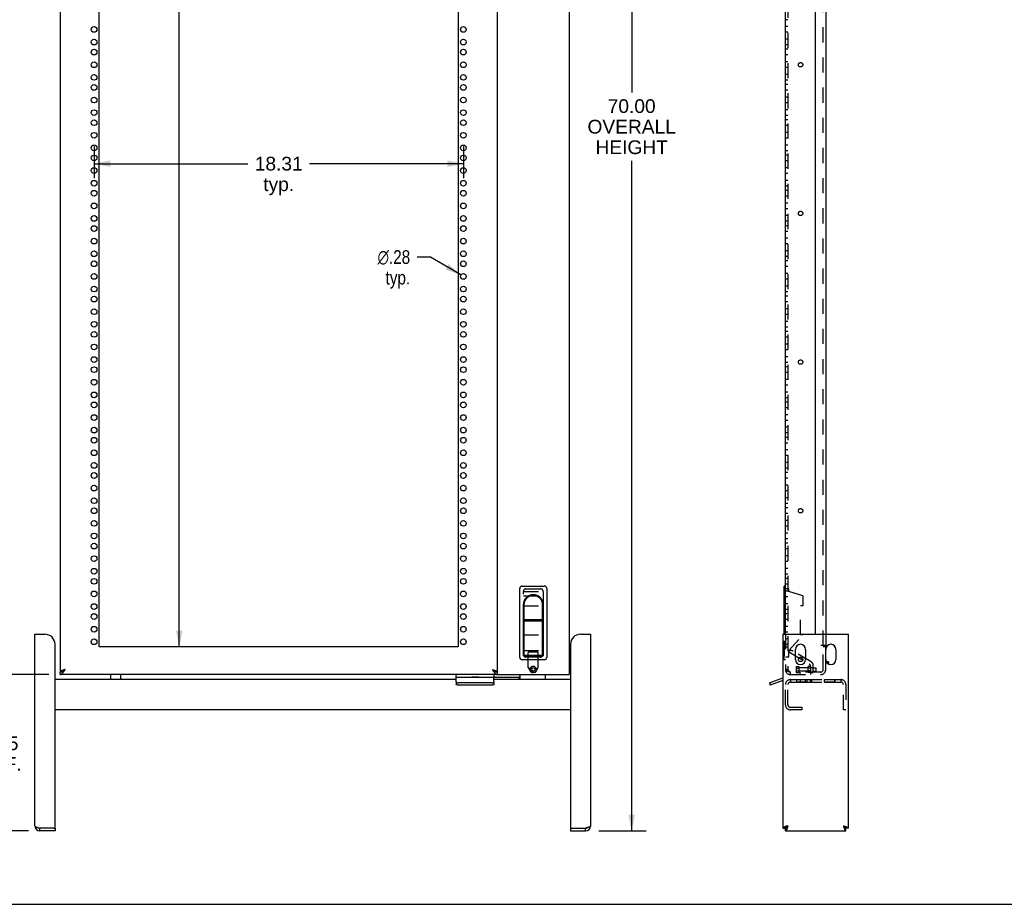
# Model space of a CAD drawing. Header units: inches. Extents: x 0 to 136, y 0 to 88.
# Tile 2 of 30: x 26 to 75, y 0 to 44. Entities that reach past the tile are written whole.
import ezdxf

# ---------------------------------------------------------------- set-up
doc = ezdxf.new("R2010")
doc.units = ezdxf.units.IN
doc.header["$LTSCALE"] = 7.48
doc.header["$MEASUREMENT"] = 0
doc.linetypes.add('HIDDEN', pattern=[0.2, 0.1, -0.1])
doc.layers.get('0').update_dxf_attribs({"linetype": 'CONTINUOUS'})
doc.layers.add('DEFAULT_2', color=8, linetype='HIDDEN')
doc.layers.add('DIMENSIONS', color=7, linetype='CONTINUOUS')
doc.styles.get("Standard").update_dxf_attribs({"font": 'arial.ttf'})
doc.styles.add('TEXTSTYLE_1', font='gdt', dxfattribs={"width": 0.8})
doc.dimstyles.new('DIMSTYLE_1', dxfattribs={"dimtxt": 0.68, "dimasz": 0.8, "dimexe": 0.09, "dimexo": 0.07, "dimgap": 0.0425, "dimtad": 0, "dimtih": 1, "dimtoh": 1, "dimzin": 4, "dimdsep": 46, "dimtxsty": 'Standard', "dimblk": '_FILLED', "dimblk1": '_FILLED', "dimblk2": '_FILLED', "dimcen": 0.09, "dimazin": 1, "dimtfac": 1, "dimtdec": 3, "dimtofl": 0, "dimtmove": 0, "dimatfit": 3, "dimldrblk": '_FILLED', "dimfxl": 0, "dimtolj": 1, "dimtzin": 4, "dimarcsym": 0})
doc.dimstyles.new('DIMSTYLE_2', dxfattribs={"dimtxt": 0.68, "dimasz": 0.8, "dimexe": 0.09, "dimexo": 0.07, "dimgap": 0.09, "dimtad": 0, "dimtih": 1, "dimtoh": 1, "dimzin": 4, "dimdsep": 46, "dimtxsty": 'Standard', "dimblk": '_FILLED', "dimblk1": '_FILLED', "dimblk2": '_FILLED', "dimcen": 0.09, "dimazin": 1, "dimtfac": 1, "dimtdec": 3, "dimtofl": 0, "dimtmove": 0, "dimatfit": 1, "dimldrblk": '_FILLED', "dimfxl": 0, "dimtolj": 1, "dimtzin": 4, "dimarcsym": 0})

# ---------------------------------------------------------------- blocks, each defined once
blk = doc.blocks.new('_FILLED')
at = {"color": 0, "linetype": 'ByBlock'}
blk.add_solid([(0, 0), (-1, 0.2), (-1, -0.2)], dxfattribs=at)
blk = doc.blocks.new('*D1')
at = {"layer": 'DIMENSIONS', "color": 2, "linetype": 'Continuous'}
for p, q in [((34.377, 70.521), (34.377, 51.104)), ((34.377, 12.771), (34.377, 48.724))]:
    blk.add_line(p, q, dxfattribs=at)
at = {"layer": 'DIMENSIONS', "color": 2, "linetype": 'Continuous', "xscale": 0.8, "yscale": 0.8, "zscale": 0.8}
for p, rotation in [((34.377, 70.521), 90), ((34.377, 12.771), 270)]:
    blk.add_blockref('_FILLED', p, dxfattribs=dict(at, rotation=rotation))
at = {"layer": 'DIMENSIONS', "color": 2, "linetype": 'Continuous', "insert": (34.377, 50.764), "char_height": 0.68, "width": 4.37323, "attachment_point": 2, "line_spacing_factor": 0.9}
blk.add_mtext('57.75\\POPENING', dxfattribs=at)
blk = doc.blocks.new('*D3')
at = {"layer": 'DIMENSIONS', "color": 2, "linetype": 'Continuous'}
for p, q in [((30.153, 37.586), (30.153, 36.019)), ((48.465, 37.586), (48.465, 36.019)), ((30.153, 36.739), (37.781, 36.739)), ((48.465, 36.739), (40.837, 36.739))]:
    blk.add_line(p, q, dxfattribs=at)
at = {"layer": 'DIMENSIONS', "color": 2, "linetype": 'Continuous', "xscale": 0.8, "yscale": 0.8, "zscale": 0.8, "rotation": 180}
blk.add_blockref('_FILLED', (30.153, 36.739), dxfattribs=at)
at = {"layer": 'DIMENSIONS', "color": 2, "linetype": 'Continuous', "xscale": 0.8, "yscale": 0.8, "zscale": 0.8}
blk.add_blockref('_FILLED', (48.465, 36.739), dxfattribs=at)
at = {"layer": 'DIMENSIONS', "color": 2, "linetype": 'Continuous', "insert": (39.309, 37.079), "char_height": 0.68, "width": 2.37621, "attachment_point": 2, "line_spacing_factor": 0.9}
blk.add_mtext('18.31\\Ptyp.', dxfattribs=at)
blk = doc.blocks.new('*D5')
at = {"layer": 'DIMENSIONS', "color": 2, "linetype": 'Continuous'}
for p, q in [((55.213, 73.642), (57.533, 73.642)), ((56.813, 73.642), (56.813, 40.274)), ((56.813, 3.646), (56.813, 36.874)), ((55.177, 3.646), (57.533, 3.646))]:
    blk.add_line(p, q, dxfattribs=at)
at = {"layer": 'DIMENSIONS', "color": 2, "linetype": 'Continuous', "xscale": 0.8, "yscale": 0.8, "zscale": 0.8}
for p, rotation in [((56.813, 73.642), 90), ((56.813, 3.646), 270)]:
    blk.add_blockref('_FILLED', p, dxfattribs=dict(at, rotation=rotation))
at = {"layer": 'DIMENSIONS', "color": 2, "linetype": 'Continuous', "insert": (56.813, 39.934), "char_height": 0.68, "width": 4.37576, "attachment_point": 2, "line_spacing_factor": 0.9}
blk.add_mtext('70.00\\POVERALL\\PHEIGHT', dxfattribs=at)
blk = doc.blocks.new('*D8')
at = {"layer": 'DIMENSIONS', "color": 2, "linetype": 'Continuous'}
for p, q in [((46.83, 32.107), (46.17, 32.107)), ((48.344, 31.218), (46.83, 32.107))]:
    blk.add_line(p, q, dxfattribs=at)
at = {"layer": 'DIMENSIONS', "color": 2, "linetype": 'Continuous', "xscale": 0.8, "yscale": 0.8, "zscale": 0.8, "rotation": 329.5597435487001}
blk.add_blockref('_FILLED', (48.344, 31.218), dxfattribs=at)
at = {"layer": 'DIMENSIONS', "color": 2, "linetype": 'Continuous', "insert": (45.83, 32.447), "char_height": 0.68, "width": 2.22622, "attachment_point": 3, "line_spacing_factor": 0.9, "style": 'TEXTSTYLE_1'}
blk.add_mtext('{\\fgdt;n}\\fArial;.28\\Ptyp.', dxfattribs=at)
blk = doc.blocks.new('*D9')
at = {"layer": 'DIMENSIONS', "color": 2, "linetype": 'Continuous'}
for p, q in [((27.905, 11.396), (24.759, 11.396)), ((25.479, 11.396), (25.479, 8.668)), ((25.479, 3.646), (25.479, 6.288)), ((26.905, 3.646), (24.759, 3.646))]:
    blk.add_line(p, q, dxfattribs=at)
at = {"layer": 'DIMENSIONS', "color": 2, "linetype": 'Continuous', "xscale": 0.8, "yscale": 0.8, "zscale": 0.8}
for p, rotation in [((25.479, 11.396), 90), ((25.479, 3.646), 270)]:
    blk.add_blockref('_FILLED', p, dxfattribs=dict(at, rotation=rotation))
at = {"layer": 'DIMENSIONS', "color": 2, "linetype": 'Continuous', "insert": (25.479, 8.328), "char_height": 0.68, "width": 2.15881, "attachment_point": 2, "line_spacing_factor": 0.9}
blk.add_mtext('7.75\\PREF.', dxfattribs=at)

msp = doc.modelspace()

# ---------------------------------------------------------------- linework, layer by layer
at = {"color": 7, "linetype": 'Continuous'}
for p, q in [((53.715, 71.896), (53.715, 11.396)), ((64.437, 13.396), (64.437, 72.142)), ((65.937, 13.396), (65.937, 69.767)), ((51.263, 12.251), (51.263, 15.661)), ((51.388, 15.786), (52.478, 15.786)), ((52.603, 15.661), (52.603, 12.251)), ((64.437, 15.786), (64.374, 15.786)), ((64.374, 13.396), (64.374, 15.786)), ((51.434, 14.856), (51.434, 12.323)), ((51.468, 14.856), (51.468, 14.114)), ((52.398, 14.114), (52.398, 14.856)), ((52.432, 12.323), (52.432, 14.856)), ((52.398, 14.114), (51.468, 14.114)), ((51.468, 14.068), (52.398, 14.068)), ((51.468, 14.068), (51.468, 12.354)), ((52.398, 12.354), (52.398, 14.068)), ((52.432, 12.323), (51.434, 12.323)), ((51.468, 12.354), (52.398, 12.354)), ((52.478, 12.126), (51.388, 12.126)), ((66.567, 12.021), (66.471, 12.021)), ((66.567, 12.021), (66.567, 11.927)), ((28.465, 11.396), (28.465, 11.521)), ((30.965, 11.396), (30.965, 11.146)), ((31.465, 11.396), (31.465, 11.146)), ((48.894, 11.276), (48.894, 11.271)), ((48.894, 11.276), (49.231, 11.276)), ((49.231, 11.276), (49.231, 11.271)), ((50.153, 11.396), (50.153, 11.521)), ((50.153, 11.396), (53.715, 11.396)), ((51.228, 11.146), (51.228, 11.271)), ((51.266, 11.396), (51.266, 11.207)), ((52.516, 11.396), (52.516, 11.146)), ((48.11, 11.146), (28.215, 11.146)), ((48.11, 11.031), (48.11, 10.914)), ((49.86, 10.871), (48.235, 10.871)), ((53.778, 11.146), (49.985, 11.146)), ((49.985, 11.031), (49.985, 10.914)), ((63.642, 10.988), (63.685, 10.871)), ((64.312, 11.099), (63.685, 10.871)), ((64.999, 11.016), (65.187, 11.016)), ((65.187, 11.021), (65.187, 11.014)), ((65.36, 11.021), (65.356, 11.016)), ((65.357, 11.016), (65.358, 11.016)), ((65.362, 11.021), (65.358, 11.016)), ((65.358, 11.016), (65.363, 11.016)), ((65.395, 11.014), (65.391, 11.017)), ((65.414, 11.021), (65.411, 11.014)), ((65.416, 11.021), (65.412, 11.014)), ((65.413, 11.015), (65.413, 11.015)), ((65.418, 11.016), (65.431, 11.016)), ((65.464, 11.014), (65.462, 11.016)), ((65.473, 11.021), (65.473, 11.014)), ((65.474, 11.021), (65.474, 11.014)), ((65.499, 11.146), (65.499, 11.021)), ((66.874, 11.016), (66.874, 11.021)), ((66.877, 11.146), (66.877, 11.021)), ((53.778, 9.646), (28.215, 9.646)), ((27.465, 3.646), (27.465, 3.771)), ((28.155, 3.771), (28.215, 3.771)), ((28.215, 3.771), (28.215, 3.646)), ((53.778, 3.771), (53.838, 3.771)), ((53.778, 3.771), (53.778, 3.646)), ((54.528, 3.646), (54.528, 3.771)), ((64.312, 3.771), (64.437, 3.771)), ((64.437, 3.646), (64.437, 3.771)), ((64.562, 3.896), (64.55, 3.889)), ((67.312, 3.896), (67.32, 3.884)), ((67.562, 3.771), (67.437, 3.771)), ((67.437, 3.646), (67.437, 3.771)), ((0, 0), (136, 0))]:
    msp.add_line(p, q, dxfattribs=at)
at = {"color": 3, "linetype": 'Continuous'}
for p, q in [((28.465, 71.771), (28.465, 11.521)), ((50.153, 11.521), (50.153, 71.771)), ((30.403, 12.771), (30.403, 70.521)), ((48.215, 70.521), (48.215, 12.771)), ((66.437, 69.767), (66.437, 13.396)), ((27.215, 13.396), (27.715, 13.396)), ((27.215, 3.896), (27.215, 13.396)), ((54.278, 13.396), (54.778, 13.396)), ((54.778, 13.396), (54.778, 3.896)), ((64.312, 13.396), (67.562, 13.396)), ((64.312, 13.396), (64.312, 3.771)), ((67.562, 3.771), (67.562, 13.396)), ((28.215, 3.831), (28.215, 12.896)), ((48.215, 12.771), (30.403, 12.771)), ((53.778, 12.896), (53.778, 3.831)), ((64.937, 12.146), (64.937, 12.646)), ((65.437, 12.646), (65.437, 12.146)), ((66.437, 12.146), (66.437, 12.646)), ((66.937, 12.646), (66.937, 12.146)), ((50.153, 11.396), (28.465, 11.396)), ((48.11, 11.031), (48.11, 11.396)), ((48.11, 11.271), (51.228, 11.271)), ((49.985, 11.396), (49.985, 11.302)), ((49.985, 11.031), (49.985, 11.271)), ((63.642, 10.988), (64.312, 11.232)), ((49.86, 10.988), (48.235, 10.988)), ((64.999, 11.146), (65.504, 11.146)), ((64.999, 11.014), (64.999, 11.146)), ((64.999, 11.021), (65.504, 11.021)), ((65.504, 11.014), (64.999, 11.014)), ((65.504, 11.146), (65.504, 11.014)), ((66.379, 11.146), (66.884, 11.146)), ((66.379, 11.016), (66.379, 11.146)), ((66.379, 11.021), (66.884, 11.021)), ((66.884, 11.016), (66.379, 11.016)), ((66.884, 11.146), (66.884, 11.016)), ((28.155, 3.771), (27.465, 3.771)), ((28.215, 3.646), (27.465, 3.646)), ((53.778, 3.646), (54.528, 3.646)), ((53.838, 3.771), (54.528, 3.771)), ((54.548, 3.778), (54.528, 3.771)), ((54.567, 3.784), (54.548, 3.778)), ((64.437, 3.646), (67.437, 3.646)), ((64.542, 3.89), (64.523, 3.884)), ((64.562, 3.896), (64.542, 3.89)), ((64.562, 3.896), (64.556, 3.877)), ((67.312, 3.896), (67.332, 3.89)), ((67.312, 3.896), (67.318, 3.877)), ((67.318, 3.877), (67.324, 3.857))]:
    msp.add_line(p, q, dxfattribs=at)
for points in [[(28.465, 11.396), (28.476, 11.397), (28.486, 11.399), (28.497, 11.401), (28.507, 11.405), (28.518, 11.41), (28.528, 11.415), (28.538, 11.422), (28.549, 11.43), (28.559, 11.439), (28.57, 11.448), (28.58, 11.458), (28.59, 11.47), (28.601, 11.482), (28.611, 11.494), (28.622, 11.508), (28.632, 11.521), (28.643, 11.536), (28.653, 11.551), (28.663, 11.566), (28.674, 11.582), (28.684, 11.598), (28.695, 11.614), (28.705, 11.63), (28.715, 11.646)], [(28.715, 11.646), (28.7, 11.642), (28.685, 11.637), (28.67, 11.632), (28.656, 11.627), (28.641, 11.622), (28.627, 11.618), (28.613, 11.613), (28.599, 11.608), (28.586, 11.603), (28.573, 11.598), (28.561, 11.594), (28.55, 11.589), (28.539, 11.584), (28.528, 11.579), (28.519, 11.574), (28.51, 11.569), (28.502, 11.565), (28.494, 11.56), (28.488, 11.555), (28.482, 11.55), (28.477, 11.545), (28.473, 11.541), (28.47, 11.536), (28.467, 11.531), (28.466, 11.526), (28.465, 11.521)], [(49.903, 11.646), (49.918, 11.642), (49.933, 11.637), (49.948, 11.632), (49.963, 11.627), (49.977, 11.622), (49.992, 11.618), (50.006, 11.613), (50.019, 11.608), (50.032, 11.603), (50.045, 11.598), (50.057, 11.594), (50.069, 11.589), (50.08, 11.584), (50.09, 11.579), (50.1, 11.574), (50.109, 11.569), (50.117, 11.565), (50.124, 11.56), (50.131, 11.555), (50.137, 11.55), (50.142, 11.545), (50.146, 11.541), (50.149, 11.536), (50.151, 11.531), (50.153, 11.526), (50.153, 11.521)], [(49.903, 11.646), (49.913, 11.63), (49.924, 11.614), (49.934, 11.598), (49.945, 11.582), (49.955, 11.566), (49.965, 11.551), (49.976, 11.536), (49.986, 11.521), (49.997, 11.508), (50.007, 11.494), (50.018, 11.482), (50.028, 11.47), (50.038, 11.458), (50.049, 11.448), (50.059, 11.439), (50.07, 11.43), (50.08, 11.422), (50.09, 11.415), (50.101, 11.41), (50.111, 11.405), (50.122, 11.401), (50.132, 11.399), (50.143, 11.397), (50.153, 11.396)], [(49.985, 11.302), (49.986, 11.302), (49.987, 11.302), (49.988, 11.302), (49.989, 11.302), (49.99, 11.302), (49.991, 11.302), (49.991, 11.302), (49.992, 11.302), (49.993, 11.301), (49.994, 11.301), (49.995, 11.301), (49.996, 11.3), (49.997, 11.299), (49.998, 11.299), (49.999, 11.298), (50, 11.297), (50, 11.296), (50.001, 11.295), (50.002, 11.294), (50.003, 11.293), (50.004, 11.292), (50.005, 11.29), (50.006, 11.289), (50.007, 11.287)], [(50.007, 11.287), (50.009, 11.284), (50.01, 11.283), (50.011, 11.281), (50.012, 11.28), (50.012, 11.278), (50.013, 11.277), (50.014, 11.276), (50.015, 11.275), (50.016, 11.274), (50.017, 11.273), (50.018, 11.273), (50.019, 11.272), (50.02, 11.272), (50.02, 11.272), (50.021, 11.272), (50.022, 11.271), (50.023, 11.271)], [(51.242, 11.284), (51.241, 11.283), (51.24, 11.281), (51.239, 11.28), (51.239, 11.278), (51.238, 11.277), (51.237, 11.276), (51.236, 11.275), (51.235, 11.274), (51.234, 11.273), (51.233, 11.273), (51.232, 11.272), (51.231, 11.272), (51.231, 11.272), (51.23, 11.272), (51.229, 11.271), (51.228, 11.271)], [(51.266, 11.302), (51.265, 11.302), (51.264, 11.302), (51.263, 11.302), (51.262, 11.302), (51.261, 11.302), (51.26, 11.302), (51.26, 11.302), (51.259, 11.302), (51.258, 11.301), (51.257, 11.301), (51.256, 11.301), (51.255, 11.3), (51.254, 11.299), (51.253, 11.299), (51.252, 11.298), (51.251, 11.297), (51.251, 11.296), (51.25, 11.295), (51.249, 11.294), (51.248, 11.293), (51.247, 11.292), (51.246, 11.29), (51.245, 11.289), (51.244, 11.287), (51.242, 11.284)], [(48.11, 11.031), (48.11, 11.029), (48.11, 11.028), (48.111, 11.026), (48.112, 11.024), (48.112, 11.023), (48.113, 11.021), (48.115, 11.02), (48.116, 11.018), (48.118, 11.016), (48.12, 11.015), (48.121, 11.013), (48.124, 11.012), (48.126, 11.01), (48.128, 11.009), (48.131, 11.007), (48.134, 11.006), (48.137, 11.005), (48.14, 11.003), (48.143, 11.002), (48.147, 11.001), (48.15, 11), (48.154, 10.999), (48.158, 10.998), (48.162, 10.997), (48.166, 10.996), (48.17, 10.995), (48.174, 10.994), (48.178, 10.993), (48.183, 10.992), (48.187, 10.992), (48.192, 10.991), (48.196, 10.99), (48.201, 10.99), (48.206, 10.99), (48.211, 10.989), (48.215, 10.989), (48.22, 10.989), (48.225, 10.989), (48.23, 10.988), (48.235, 10.988)], [(49.86, 10.988), (49.865, 10.988), (49.87, 10.989), (49.875, 10.989), (49.88, 10.989), (49.884, 10.989), (49.889, 10.99), (49.894, 10.99), (49.899, 10.99), (49.903, 10.991), (49.908, 10.992), (49.912, 10.992), (49.917, 10.993), (49.921, 10.994), (49.925, 10.995), (49.929, 10.996), (49.933, 10.997), (49.937, 10.998), (49.941, 10.999), (49.945, 11), (49.948, 11.001), (49.952, 11.002), (49.955, 11.003), (49.958, 11.005), (49.961, 11.006), (49.964, 11.007), (49.967, 11.009), (49.969, 11.01), (49.971, 11.012), (49.974, 11.013), (49.975, 11.015), (49.977, 11.016), (49.979, 11.018), (49.98, 11.02), (49.982, 11.021), (49.983, 11.023), (49.983, 11.024), (49.984, 11.026), (49.985, 11.028), (49.985, 11.029), (49.985, 11.031)], [(27.215, 3.896), (27.216, 3.893), (27.216, 3.89), (27.217, 3.887), (27.219, 3.884), (27.22, 3.881), (27.222, 3.878), (27.225, 3.875), (27.228, 3.871), (27.231, 3.868), (27.235, 3.865), (27.238, 3.862), (27.243, 3.859), (27.247, 3.856), (27.252, 3.853), (27.258, 3.85), (27.263, 3.846), (27.269, 3.843), (27.275, 3.84), (27.282, 3.837), (27.289, 3.834), (27.296, 3.831), (27.303, 3.828), (27.311, 3.825), (27.319, 3.821), (27.327, 3.818), (27.335, 3.815), (27.343, 3.812), (27.352, 3.809), (27.361, 3.806), (27.37, 3.803), (27.379, 3.8), (27.388, 3.796), (27.398, 3.793), (27.407, 3.79), (27.417, 3.787), (27.426, 3.784), (27.436, 3.781), (27.465, 3.771)], [(54.778, 3.896), (54.778, 3.893), (54.777, 3.89), (54.776, 3.887), (54.775, 3.884), (54.773, 3.881), (54.771, 3.878), (54.769, 3.875), (54.766, 3.871), (54.763, 3.868), (54.759, 3.865), (54.755, 3.862), (54.751, 3.859), (54.746, 3.856), (54.741, 3.853), (54.736, 3.85), (54.73, 3.846), (54.724, 3.843), (54.718, 3.84), (54.712, 3.837), (54.705, 3.834), (54.698, 3.831), (54.69, 3.828), (54.683, 3.825), (54.675, 3.821), (54.667, 3.818), (54.659, 3.815), (54.65, 3.812), (54.641, 3.809), (54.633, 3.806), (54.624, 3.803), (54.615, 3.8), (54.605, 3.796), (54.596, 3.793), (54.586, 3.79), (54.577, 3.787), (54.567, 3.784)], [(64.523, 3.884), (64.513, 3.881), (64.504, 3.878), (64.494, 3.875), (64.485, 3.871), (64.475, 3.868), (64.466, 3.865), (64.457, 3.862), (64.448, 3.859), (64.44, 3.856), (64.431, 3.853), (64.423, 3.85), (64.415, 3.846), (64.407, 3.843), (64.4, 3.84), (64.392, 3.837), (64.385, 3.834), (64.378, 3.831), (64.372, 3.828), (64.366, 3.825), (64.36, 3.821), (64.354, 3.818), (64.349, 3.815), (64.344, 3.812), (64.339, 3.809), (64.335, 3.806), (64.331, 3.803), (64.327, 3.8), (64.324, 3.796), (64.321, 3.793), (64.319, 3.79), (64.317, 3.787), (64.315, 3.784), (64.314, 3.781), (64.313, 3.778), (64.312, 3.775), (64.312, 3.771)], [(64.556, 3.877), (64.549, 3.857), (64.546, 3.848), (64.543, 3.838), (64.54, 3.829), (64.537, 3.819), (64.534, 3.81), (64.531, 3.801), (64.528, 3.792), (64.524, 3.783), (64.521, 3.774), (64.518, 3.766), (64.515, 3.758), (64.512, 3.749), (64.509, 3.742), (64.506, 3.734), (64.503, 3.727), (64.499, 3.72), (64.496, 3.713), (64.493, 3.706), (64.49, 3.7), (64.487, 3.694), (64.484, 3.689), (64.481, 3.683), (64.478, 3.678), (64.474, 3.674), (64.471, 3.669), (64.468, 3.665), (64.465, 3.662), (64.462, 3.659), (64.459, 3.656), (64.456, 3.653), (64.453, 3.651), (64.449, 3.65), (64.446, 3.648), (64.443, 3.647), (64.44, 3.647), (64.437, 3.646)], [(67.324, 3.857), (67.328, 3.848), (67.331, 3.838), (67.334, 3.829), (67.337, 3.819), (67.34, 3.81), (67.343, 3.801), (67.346, 3.792), (67.349, 3.783), (67.353, 3.774), (67.356, 3.766), (67.359, 3.758), (67.362, 3.749), (67.365, 3.742), (67.368, 3.734), (67.371, 3.727), (67.374, 3.72), (67.378, 3.713), (67.381, 3.706), (67.384, 3.7), (67.387, 3.694), (67.39, 3.689), (67.393, 3.683), (67.396, 3.678), (67.399, 3.674), (67.403, 3.669), (67.406, 3.665), (67.409, 3.662), (67.412, 3.659), (67.415, 3.656), (67.418, 3.653), (67.421, 3.651), (67.424, 3.65), (67.428, 3.648), (67.431, 3.647), (67.434, 3.647), (67.437, 3.646)], [(67.332, 3.89), (67.351, 3.884), (67.361, 3.881), (67.37, 3.878), (67.38, 3.875), (67.389, 3.871), (67.399, 3.868), (67.408, 3.865), (67.417, 3.862), (67.425, 3.859), (67.434, 3.856), (67.443, 3.853), (67.451, 3.85), (67.459, 3.846), (67.467, 3.843), (67.474, 3.84), (67.482, 3.837), (67.489, 3.834), (67.496, 3.831), (67.502, 3.828), (67.508, 3.825), (67.514, 3.821), (67.52, 3.818), (67.525, 3.815), (67.53, 3.812), (67.535, 3.809), (67.539, 3.806), (67.543, 3.803), (67.547, 3.8), (67.55, 3.796), (67.553, 3.793), (67.555, 3.79), (67.557, 3.787), (67.559, 3.784), (67.56, 3.781), (67.561, 3.778), (67.562, 3.775), (67.562, 3.771)]]:
    msp.add_lwpolyline(points, dxfattribs=at)
at = {"color": 7, "linetype": 'Continuous'}
for points in [[(28.465, 11.521), (28.476, 11.522), (28.486, 11.522), (28.497, 11.524), (28.507, 11.526), (28.518, 11.528), (28.528, 11.531), (28.538, 11.534), (28.549, 11.538), (28.559, 11.542), (28.57, 11.547), (28.58, 11.552), (28.59, 11.558), (28.601, 11.564), (28.611, 11.57), (28.622, 11.577), (28.632, 11.584), (28.643, 11.591), (28.653, 11.599), (28.663, 11.606), (28.674, 11.614), (28.684, 11.622), (28.695, 11.63), (28.705, 11.638), (28.715, 11.646)], [(28.715, 11.646), (28.706, 11.64), (28.696, 11.634), (28.686, 11.628), (28.677, 11.621), (28.668, 11.615), (28.659, 11.609), (28.65, 11.603), (28.642, 11.596), (28.634, 11.59), (28.627, 11.584), (28.62, 11.578), (28.617, 11.574)], [(49.903, 11.646), (49.913, 11.64), (49.923, 11.634), (49.932, 11.628), (49.942, 11.621), (49.951, 11.615), (49.96, 11.609), (49.968, 11.603), (49.976, 11.596), (49.984, 11.59), (49.991, 11.584), (49.998, 11.578), (50.002, 11.574)], [(49.903, 11.646), (49.913, 11.638), (49.924, 11.63), (49.934, 11.622), (49.945, 11.614), (49.955, 11.606), (49.965, 11.599), (49.976, 11.591), (49.986, 11.584), (49.997, 11.577), (50.007, 11.57), (50.018, 11.564), (50.028, 11.558), (50.038, 11.552), (50.049, 11.547), (50.059, 11.542), (50.07, 11.538), (50.08, 11.534), (50.09, 11.531), (50.101, 11.528), (50.111, 11.526), (50.122, 11.524), (50.132, 11.522), (50.143, 11.522), (50.153, 11.521)], [(48.235, 10.871), (48.23, 10.871), (48.225, 10.871), (48.22, 10.871), (48.215, 10.871), (48.211, 10.872), (48.206, 10.872), (48.201, 10.873), (48.196, 10.873), (48.192, 10.874), (48.187, 10.874), (48.183, 10.875), (48.178, 10.876), (48.174, 10.876), (48.17, 10.877), (48.166, 10.878), (48.162, 10.879), (48.158, 10.88), (48.154, 10.881), (48.15, 10.882), (48.147, 10.883), (48.143, 10.885), (48.14, 10.886), (48.137, 10.887), (48.134, 10.889), (48.131, 10.89), (48.128, 10.891), (48.126, 10.893), (48.124, 10.894), (48.121, 10.896), (48.12, 10.897), (48.118, 10.899), (48.116, 10.9), (48.115, 10.902), (48.113, 10.904), (48.112, 10.905), (48.112, 10.907), (48.111, 10.909), (48.11, 10.91), (48.11, 10.912), (48.11, 10.914)], [(49.985, 10.914), (49.985, 10.912), (49.985, 10.91), (49.984, 10.909), (49.983, 10.907), (49.983, 10.905), (49.982, 10.904), (49.98, 10.902), (49.979, 10.9), (49.977, 10.899), (49.975, 10.897), (49.974, 10.896), (49.971, 10.894), (49.969, 10.893), (49.967, 10.891), (49.964, 10.89), (49.961, 10.889), (49.958, 10.887), (49.955, 10.886), (49.952, 10.885), (49.948, 10.883), (49.945, 10.882), (49.941, 10.881), (49.937, 10.88), (49.933, 10.879), (49.929, 10.878), (49.925, 10.877), (49.921, 10.876), (49.917, 10.876), (49.912, 10.875), (49.908, 10.874), (49.903, 10.874), (49.899, 10.873), (49.894, 10.873), (49.889, 10.872), (49.884, 10.872), (49.88, 10.871), (49.875, 10.871), (49.87, 10.871), (49.865, 10.871), (49.86, 10.871)], [(51.253, 11.179), (51.252, 11.177), (51.251, 11.174), (51.25, 11.172), (51.249, 11.169), (51.248, 11.167), (51.247, 11.165), (51.246, 11.163), (51.245, 11.161), (51.244, 11.159), (51.243, 11.157), (51.242, 11.156), (51.241, 11.154), (51.24, 11.153), (51.239, 11.152), (51.238, 11.151), (51.237, 11.15), (51.236, 11.149), (51.235, 11.149), (51.235, 11.148), (51.234, 11.148), (51.233, 11.147), (51.232, 11.147), (51.231, 11.147), (51.23, 11.147), (51.229, 11.146), (51.228, 11.146)], [(51.266, 11.207), (51.265, 11.206), (51.265, 11.205), (51.264, 11.204), (51.263, 11.203), (51.262, 11.201), (51.261, 11.199), (51.26, 11.197), (51.259, 11.195), (51.258, 11.192), (51.257, 11.19), (51.256, 11.187), (51.255, 11.185), (51.253, 11.179)], [(65.357, 11.016), (65.357, 11.016), (65.356, 11.016)], [(65.356, 11.016), (65.356, 11.015), (65.356, 11.015), (65.357, 11.015), (65.357, 11.014)], [(65.358, 11.016), (65.358, 11.016), (65.358, 11.016)], [(65.358, 11.016), (65.358, 11.015), (65.358, 11.015), (65.358, 11.015), (65.358, 11.014)], [(65.368, 11.014), (65.367, 11.015), (65.366, 11.015), (65.365, 11.015), (65.364, 11.016), (65.363, 11.016)], [(65.383, 11.021), (65.385, 11.021), (65.386, 11.02), (65.388, 11.019), (65.389, 11.018), (65.391, 11.017)], [(65.413, 11.015), (65.412, 11.015), (65.411, 11.014)], [(65.418, 11.016), (65.416, 11.016), (65.415, 11.015), (65.414, 11.015), (65.413, 11.015), (65.413, 11.014)], [(65.44, 11.014), (65.439, 11.015), (65.437, 11.015), (65.435, 11.015), (65.433, 11.016), (65.431, 11.016)], [(65.455, 11.021), (65.456, 11.021), (65.458, 11.02), (65.459, 11.019), (65.46, 11.018), (65.461, 11.017), (65.462, 11.016)], [(64.562, 3.896), (64.554, 3.884), (64.55, 3.878), (64.546, 3.872), (64.542, 3.866), (64.539, 3.86), (64.535, 3.854), (64.531, 3.849), (64.527, 3.843), (64.523, 3.837), (64.519, 3.832), (64.515, 3.827), (64.511, 3.822), (64.507, 3.817), (64.503, 3.812), (64.499, 3.808), (64.496, 3.804), (64.492, 3.8), (64.488, 3.796), (64.484, 3.792), (64.48, 3.789), (64.476, 3.786), (64.472, 3.783), (64.468, 3.781), (64.464, 3.779), (64.46, 3.777), (64.457, 3.775), (64.453, 3.774), (64.449, 3.773), (64.445, 3.772), (64.441, 3.772), (64.437, 3.771)], [(64.55, 3.889), (64.544, 3.885), (64.538, 3.881), (64.532, 3.877), (64.526, 3.873), (64.52, 3.869), (64.514, 3.865), (64.509, 3.861), (64.503, 3.857), (64.498, 3.853), (64.493, 3.85), (64.488, 3.846), (64.483, 3.842), (64.478, 3.838), (64.474, 3.834), (64.469, 3.83), (64.465, 3.826), (64.462, 3.822), (64.458, 3.818), (64.455, 3.814), (64.452, 3.81), (64.449, 3.807), (64.447, 3.803), (64.444, 3.799), (64.442, 3.795), (64.441, 3.791), (64.439, 3.787), (64.438, 3.783), (64.438, 3.779), (64.437, 3.775), (64.437, 3.771)], [(67.312, 3.896), (67.324, 3.889), (67.33, 3.885), (67.336, 3.881), (67.342, 3.877), (67.348, 3.873), (67.354, 3.869), (67.36, 3.865), (67.365, 3.861), (67.371, 3.857), (67.376, 3.853), (67.381, 3.85), (67.386, 3.846), (67.391, 3.842), (67.396, 3.838), (67.4, 3.834), (67.405, 3.83), (67.409, 3.826), (67.412, 3.822), (67.416, 3.818), (67.419, 3.814), (67.422, 3.81), (67.425, 3.807), (67.427, 3.803), (67.43, 3.799), (67.432, 3.795), (67.433, 3.791), (67.435, 3.787), (67.436, 3.783), (67.436, 3.779), (67.437, 3.775), (67.437, 3.771)], [(67.32, 3.884), (67.324, 3.878), (67.328, 3.872), (67.332, 3.866), (67.335, 3.86), (67.339, 3.854), (67.343, 3.849), (67.347, 3.843), (67.351, 3.837), (67.355, 3.832), (67.359, 3.827), (67.363, 3.822), (67.367, 3.817), (67.371, 3.812), (67.374, 3.808), (67.378, 3.804), (67.382, 3.8), (67.386, 3.796), (67.39, 3.792), (67.394, 3.789), (67.398, 3.786), (67.402, 3.783), (67.406, 3.781), (67.41, 3.779), (67.414, 3.777), (67.417, 3.775), (67.421, 3.774), (67.425, 3.773), (67.429, 3.772), (67.433, 3.772), (67.437, 3.771)]]:
    msp.add_lwpolyline(points, dxfattribs=at)
at = {"color": 3, "linetype": 'Continuous'}
for centre in [(30.153, 43.396), (48.465, 43.396), (30.153, 42.771), (48.465, 42.771), (30.153, 42.271), (48.465, 42.271), (30.153, 41.646), (48.465, 41.646), (30.153, 41.021), (48.465, 41.021), (30.153, 40.521), (48.465, 40.521), (30.153, 39.896), (48.465, 39.896), (30.153, 39.271), (48.465, 39.271), (30.153, 38.771), (48.465, 38.771), (30.153, 38.146), (48.465, 38.146), (30.153, 37.521), (48.465, 37.521), (30.153, 37.021), (48.465, 37.021), (30.153, 36.396), (48.465, 36.396), (30.153, 35.771), (48.465, 35.771), (30.153, 35.271), (48.465, 35.271), (30.153, 34.646), (48.465, 34.646), (30.153, 34.021), (48.465, 34.021), (30.153, 33.521), (48.465, 33.521), (30.153, 32.896), (48.465, 32.896), (30.153, 32.271), (48.465, 32.271), (30.153, 31.771), (48.465, 31.771), (30.153, 31.146), (48.465, 31.146), (30.153, 30.521), (48.465, 30.521), (30.153, 30.021), (48.465, 30.021), (30.153, 29.396), (48.465, 29.396), (30.153, 28.771), (48.465, 28.771), (30.153, 28.271), (48.465, 28.271), (30.153, 27.646), (48.465, 27.646), (30.153, 27.021), (48.465, 27.021), (30.153, 26.521), (48.465, 26.521), (30.153, 25.896), (48.465, 25.896), (30.153, 25.271), (48.465, 25.271), (30.153, 24.771), (48.465, 24.771), (30.153, 24.146), (48.465, 24.146), (30.153, 23.521), (48.465, 23.521), (30.153, 23.021), (48.465, 23.021), (30.153, 22.396), (48.465, 22.396), (30.153, 21.771), (48.465, 21.771), (30.153, 21.271), (48.465, 21.271), (30.153, 20.646), (48.465, 20.646), (30.153, 20.021), (48.465, 20.021), (30.153, 19.521), (48.465, 19.521), (30.153, 18.896), (48.465, 18.896), (30.153, 18.271), (48.465, 18.271), (30.153, 17.771), (48.465, 17.771), (30.153, 17.146), (48.465, 17.146), (30.153, 16.521), (48.465, 16.521), (30.153, 16.021), (48.465, 16.021), (30.153, 15.396), (48.465, 15.396), (30.153, 14.771), (48.465, 14.771), (30.153, 14.271), (48.465, 14.271), (30.153, 13.646), (48.465, 13.646), (30.153, 13.021), (48.465, 13.021)]:
    msp.add_circle(centre, 0.141, dxfattribs=at)
at = {"color": 7, "linetype": 'Continuous'}
for centre, radius, start, end in [((51.388, 15.661), 0.125, 90, 180), ((52.478, 15.661), 0.125, 0, 90), ((51.933, 14.856), 0.499, 0, 180), ((51.933, 14.856), 0.465, 0, 180), ((51.388, 12.251), 0.125, 180, 270), ((52.478, 12.251), 0.125, 270, 360), ((27.465, 3.896), 0.125, 234.2339, 270), ((54.528, 3.896), 0.125, 270, 305.7661)]:
    msp.add_arc(centre, radius, start, end, dxfattribs=at)
at = {"color": 3, "linetype": 'Continuous'}
for centre, radius, start, end in [((27.715, 12.896), 0.5, 0, 90), ((54.278, 12.896), 0.5, 90, 180), ((65.187, 12.646), 0.25, 0, 180), ((66.687, 12.646), 0.25, 0, 180), ((65.187, 12.146), 0.25, 180, 360), ((66.687, 12.146), 0.25, 180, 360), ((27.465, 3.896), 0.25, 180, 270), ((28.155, 3.831), 0.06, 270, 360), ((53.838, 3.831), 0.06, 180, 270), ((54.528, 3.896), 0.25, 270, 360)]:
    msp.add_arc(centre, radius, start, end, dxfattribs=at)
at = {"layer": 'DEFAULT_2', "color": 8, "linetype": 'HIDDEN'}
for p, q in [((64.562, 71.646), (64.562, 11.646)), ((66.312, 12.834), (66.312, 70.459)), ((64.562, 43.881), (64.437, 43.881)), ((64.562, 43.537), (64.437, 43.537)), ((64.562, 43.256), (64.437, 43.256)), ((64.562, 42.912), (64.437, 42.912)), ((64.562, 42.631), (64.437, 42.631)), ((64.562, 42.412), (64.437, 42.412)), ((64.562, 42.131), (64.437, 42.131)), ((64.562, 41.787), (64.437, 41.787)), ((64.562, 41.506), (64.437, 41.506)), ((64.562, 41.162), (64.437, 41.162)), ((64.562, 40.881), (64.437, 40.881)), ((64.562, 40.662), (64.437, 40.662)), ((64.562, 40.381), (64.437, 40.381)), ((64.562, 40.037), (64.437, 40.037)), ((64.562, 39.756), (64.437, 39.756)), ((64.562, 39.412), (64.437, 39.412)), ((64.562, 39.131), (64.437, 39.131)), ((64.562, 38.912), (64.437, 38.912)), ((64.562, 38.631), (64.437, 38.631)), ((64.562, 38.287), (64.437, 38.287)), ((64.562, 38.006), (64.437, 38.006)), ((64.562, 37.662), (64.437, 37.662)), ((64.562, 37.381), (64.437, 37.381)), ((64.562, 37.162), (64.437, 37.162)), ((64.562, 36.881), (64.437, 36.881)), ((64.562, 36.537), (64.437, 36.537)), ((64.562, 36.256), (64.437, 36.256)), ((64.562, 35.912), (64.437, 35.912)), ((64.562, 35.631), (64.437, 35.631)), ((64.562, 35.412), (64.437, 35.412)), ((64.562, 35.131), (64.437, 35.131)), ((64.562, 34.787), (64.437, 34.787)), ((64.562, 34.506), (64.437, 34.506)), ((64.562, 34.162), (64.437, 34.162)), ((64.562, 33.881), (64.437, 33.881)), ((64.562, 33.662), (64.437, 33.662)), ((64.562, 33.381), (64.437, 33.381)), ((64.562, 33.037), (64.437, 33.037)), ((64.562, 32.756), (64.437, 32.756)), ((64.562, 32.412), (64.437, 32.412)), ((64.562, 32.131), (64.437, 32.131)), ((64.562, 31.912), (64.437, 31.912)), ((64.562, 31.631), (64.437, 31.631)), ((64.562, 31.287), (64.437, 31.287)), ((64.562, 31.006), (64.437, 31.006)), ((64.562, 30.662), (64.437, 30.662)), ((64.562, 30.381), (64.437, 30.381)), ((64.562, 30.162), (64.437, 30.162)), ((64.562, 29.881), (64.437, 29.881)), ((64.562, 29.537), (64.437, 29.537)), ((64.562, 29.256), (64.437, 29.256)), ((64.562, 28.912), (64.437, 28.912)), ((64.562, 28.631), (64.437, 28.631)), ((64.562, 28.412), (64.437, 28.412)), ((64.562, 28.131), (64.437, 28.131)), ((64.562, 27.787), (64.437, 27.787)), ((64.562, 27.506), (64.437, 27.506)), ((64.562, 27.162), (64.437, 27.162)), ((64.562, 26.881), (64.437, 26.881)), ((64.562, 26.662), (64.437, 26.662)), ((64.562, 26.381), (64.437, 26.381)), ((64.562, 26.037), (64.437, 26.037)), ((64.562, 25.756), (64.437, 25.756)), ((64.562, 25.412), (64.437, 25.412)), ((64.562, 25.131), (64.437, 25.131)), ((64.562, 24.912), (64.437, 24.912)), ((64.562, 24.631), (64.437, 24.631)), ((64.562, 24.287), (64.437, 24.287)), ((64.562, 24.006), (64.437, 24.006)), ((64.562, 23.662), (64.437, 23.662)), ((64.562, 23.381), (64.437, 23.381)), ((64.562, 23.162), (64.437, 23.162)), ((64.562, 22.881), (64.437, 22.881)), ((64.562, 22.537), (64.437, 22.537)), ((64.562, 22.256), (64.437, 22.256)), ((64.562, 21.912), (64.437, 21.912)), ((64.562, 21.631), (64.437, 21.631)), ((64.562, 21.412), (64.437, 21.412)), ((64.562, 21.131), (64.437, 21.131)), ((64.562, 20.787), (64.437, 20.787)), ((64.562, 20.506), (64.437, 20.506)), ((64.562, 20.162), (64.437, 20.162)), ((64.562, 19.881), (64.437, 19.881)), ((64.562, 19.662), (64.437, 19.662)), ((64.562, 19.381), (64.437, 19.381)), ((64.562, 19.037), (64.437, 19.037)), ((64.562, 18.756), (64.437, 18.756)), ((64.562, 18.412), (64.437, 18.412)), ((64.562, 18.131), (64.437, 18.131)), ((64.562, 17.912), (64.437, 17.912)), ((64.562, 17.631), (64.437, 17.631)), ((64.562, 17.287), (64.437, 17.287)), ((64.562, 17.006), (64.437, 17.006)), ((64.562, 16.662), (64.437, 16.662)), ((64.562, 16.381), (64.437, 16.381)), ((64.562, 16.162), (64.437, 16.162)), ((51.568, 15.646), (52.298, 15.646)), ((64.562, 15.881), (64.437, 15.881)), ((64.601, 15.646), (64.437, 15.646)), ((64.601, 15.521), (64.601, 15.646)), ((51.443, 15.521), (52.423, 15.521)), ((51.443, 12.391), (51.443, 15.521)), ((51.443, 15.297), (52.423, 15.297)), ((52.423, 15.521), (52.423, 12.391)), ((64.387, 15.355), (64.374, 15.355)), ((64.387, 15.321), (64.374, 15.321)), ((64.387, 12.323), (64.387, 15.355)), ((64.562, 15.537), (64.437, 15.537)), ((64.562, 15.256), (64.437, 15.256)), ((65.307, 15.297), (64.601, 15.521)), ((65.307, 15.297), (65.307, 14.798)), ((51.443, 14.798), (52.423, 14.798)), ((64.562, 14.912), (64.437, 14.912)), ((65.307, 14.798), (65.182, 14.798)), ((65.182, 13.364), (65.182, 14.798)), ((64.562, 14.631), (64.437, 14.631)), ((64.562, 14.412), (64.437, 14.412)), ((64.387, 14.114), (64.374, 14.114)), ((64.387, 14.068), (64.374, 14.068)), ((64.562, 14.131), (64.437, 14.131)), ((64.562, 13.787), (64.437, 13.787)), ((51.443, 13.364), (52.423, 13.364)), ((64.374, 12.126), (64.374, 13.396)), ((64.562, 13.506), (64.437, 13.506)), ((64.437, 13.396), (64.437, 11.646)), ((64.601, 12.592), (65.307, 13.364)), ((65.307, 13.364), (65.182, 13.364)), ((66.437, 13.396), (66.437, 12.834)), ((64.562, 13.162), (64.437, 13.162)), ((64.562, 12.881), (64.437, 12.881)), ((64.437, 12.771), (64.562, 12.771)), ((66.437, 12.834), (66.187, 12.834)), ((66.312, 11.651), (66.312, 12.834)), ((66.437, 12.771), (66.312, 12.771)), ((66.437, 12.646), (66.437, 12.771)), ((51.443, 12.592), (52.423, 12.592)), ((52.298, 12.266), (51.568, 12.266)), ((51.683, 11.743), (51.683, 12.592)), ((51.683, 12.521), (52.183, 12.521)), ((52.183, 11.743), (52.183, 12.592)), ((64.374, 12.354), (64.387, 12.354)), ((64.374, 12.323), (64.387, 12.323)), ((64.601, 12.266), (64.437, 12.266)), ((64.601, 12.592), (64.672, 12.592)), ((64.601, 12.266), (64.601, 12.592)), ((64.601, 12.521), (65.607, 11.928)), ((65.713, 12.028), (64.829, 12.549)), ((51.683, 11.743), (51.772, 11.58)), ((51.87, 11.802), (51.782, 11.714)), ((51.995, 11.802), (51.87, 11.802)), ((52.084, 11.714), (51.995, 11.802)), ((52.094, 11.58), (52.183, 11.743)), ((64.437, 12.126), (64.374, 12.126)), ((64.966, 11.802), (65.106, 11.802)), ((64.966, 11.802), (64.966, 11.501)), ((65.106, 11.802), (65.106, 11.501)), ((65.566, 11.731), (65.106, 11.731)), ((65.69, 11.802), (65.566, 11.802)), ((65.566, 11.501), (65.566, 11.802)), ((65.691, 11.501), (65.691, 11.781)), ((65.691, 11.743), (65.821, 11.743)), ((65.821, 11.501), (65.821, 11.839)), ((65.821, 11.731), (65.946, 11.731)), ((65.946, 11.731), (65.946, 11.571)), ((66.437, 11.646), (66.437, 12.146)), ((51.782, 11.714), (51.782, 11.589)), ((51.87, 11.501), (51.782, 11.589)), ((51.995, 11.501), (51.87, 11.501)), ((51.962, 11.501), (51.904, 11.501)), ((52.084, 11.589), (51.995, 11.501)), ((52.084, 11.714), (52.084, 11.589)), ((64.562, 11.646), (64.437, 11.646)), ((66.182, 11.521), (64.687, 11.521)), ((64.687, 11.396), (64.687, 11.521)), ((64.687, 11.396), (66.187, 11.396)), ((64.966, 11.714), (65.106, 11.714)), ((64.966, 11.589), (65.106, 11.589)), ((64.966, 11.501), (65.106, 11.501)), ((65.566, 11.571), (65.106, 11.571)), ((65.171, 11.396), (65.171, 11.521)), ((65.691, 11.714), (65.566, 11.714)), ((65.691, 11.589), (65.566, 11.589)), ((65.691, 11.501), (65.566, 11.501)), ((65.691, 11.501), (65.821, 11.501)), ((65.702, 11.396), (65.702, 11.521)), ((65.821, 11.571), (65.946, 11.571)), ((66.182, 11.521), (66.187, 11.521)), ((66.312, 11.646), (66.312, 11.651)), ((64.437, 9.896), (64.437, 10.896)), ((64.562, 9.896), (64.562, 10.896)), ((64.687, 11.146), (64.999, 11.146)), ((64.687, 11.146), (64.687, 11.021)), ((64.687, 11.021), (64.999, 11.021)), ((64.999, 11.021), (64.999, 11.146)), ((65.185, 11.021), (65.185, 11.146)), ((65.44, 11.021), (65.44, 11.146)), ((65.499, 11.146), (65.499, 11.021)), ((65.504, 11.146), (66.379, 11.146)), ((65.504, 11.021), (66.379, 11.021)), ((65.688, 11.021), (65.688, 11.146)), ((65.753, 11.021), (65.753, 11.146)), ((66.377, 11.021), (66.377, 11.146)), ((66.874, 11.146), (66.874, 11.021)), ((66.884, 11.146), (67.187, 11.146)), ((66.884, 11.021), (67.187, 11.021)), ((67.187, 11.146), (67.187, 11.021)), ((67.312, 9.646), (67.312, 10.896)), ((67.437, 10.896), (67.437, 9.646)), ((64.687, 9.771), (65.249, 9.771)), ((65.249, 9.771), (65.249, 9.646)), ((65.249, 9.646), (64.687, 9.646)), ((67.437, 9.646), (67.312, 9.646))]:
    msp.add_line(p, q, dxfattribs=at)
for points in [[(64.437, 11.646), (64.437, 11.642), (64.439, 11.637), (64.441, 11.632), (64.444, 11.627), (64.448, 11.622), (64.453, 11.618), (64.459, 11.613), (64.466, 11.608), (64.473, 11.603), (64.481, 11.598), (64.49, 11.594), (64.5, 11.589), (64.51, 11.584), (64.521, 11.579), (64.533, 11.574), (64.545, 11.569), (64.558, 11.565), (64.571, 11.56), (64.584, 11.555), (64.598, 11.55), (64.613, 11.545)], [(64.562, 11.646), (64.562, 11.64), (64.564, 11.634), (64.565, 11.628), (64.568, 11.621), (64.572, 11.615), (64.576, 11.609), (64.58, 11.603), (64.586, 11.596), (64.592, 11.59), (64.599, 11.584), (64.606, 11.578), (64.614, 11.571), (64.622, 11.565), (64.63, 11.559), (64.639, 11.553), (64.648, 11.546), (64.658, 11.54), (64.667, 11.534), (64.677, 11.528), (64.687, 11.521)], [(64.613, 11.545), (64.627, 11.541), (64.642, 11.536), (64.657, 11.531), (64.672, 11.526), (64.687, 11.521)]]:
    msp.add_lwpolyline(points, dxfattribs=at)
for centre, radius in [((65.187, 41.646), 0.109), ((65.187, 34.271), 0.109), ((65.187, 26.896), 0.109), ((65.187, 19.521), 0.109), ((65.187, 12.146), 0.109), ((51.933, 11.651), 0.08)]:
    msp.add_circle(centre, radius, dxfattribs=at)
for centre, radius, start, end in [((51.568, 15.521), 0.125, 90, 180), ((52.298, 15.521), 0.125, 0, 90), ((51.568, 12.391), 0.125, 180, 270), ((52.298, 12.391), 0.125, 270, 360), ((64.672, 12.282), 0.31, 59.4671, 90), ((65.521, 11.781), 0.17, 0, 59.4671), ((65.601, 11.839), 0.22, 0, 59.4671), ((51.904, 11.651), 0.15, 208.6285, 270), ((51.962, 11.651), 0.15, 270, 331.3715), ((64.687, 11.646), 0.25, 180, 270), ((64.687, 11.646), 0.125, 180, 270), ((66.182, 11.651), 0.13, 270, 360), ((66.187, 11.646), 0.25, 270, 360), ((66.187, 11.646), 0.125, 270, 360), ((64.687, 10.896), 0.25, 90, 180), ((64.687, 10.896), 0.125, 90, 180), ((67.187, 10.896), 0.25, 0, 90), ((67.187, 10.896), 0.125, 0, 90), ((64.687, 9.896), 0.25, 180, 270), ((64.687, 9.896), 0.125, 180, 270)]:
    msp.add_arc(centre, radius, start, end, dxfattribs=at)

# ---------------------------------------------------------------- dimensions: what is measured, and where the dimension line sits
at = {"layer": 'DIMENSIONS', "color": 2, "linetype": 'Continuous'}
for base, p1, p2, angle, text, picture, middle in [((56.813, 3.646), (55.143, 73.642), (55.107, 3.646), 270, '<>\\POVERALL\\PHEIGHT', '*D5', (56.813, 38.574)), ((34.377, 12.771), (30.403, 70.521), (30.403, 12.771), 270, '<>\\POPENING', '*D1', (34.377, 49.914)), ((25.479, 11.396), (26.975, 3.646), (27.975, 11.396), 90, '<>\\PREF.', '*D9', (25.479, 7.478))]:
    dim = msp.add_linear_dim(base=base, p1=p1, p2=p2, angle=angle, text=text, dimstyle='DIMSTYLE_1', dxfattribs=at)
    dim.commit()
    dim.dimension.update_dxf_attribs({"geometry": picture, "text_midpoint": middle, "dimtype": 160})
dim = msp.add_linear_dim(base=(48.465, 36.739), p1=(30.153, 37.656), p2=(48.465, 37.656), text='<>\\Ptyp.', dimstyle='DIMSTYLE_1', dxfattribs=at)
dim.commit()
dim.dimension.update_dxf_attribs({"geometry": '*D3', "text_midpoint": (39.309, 36.229), "dimtype": 160})
dim = msp.add_diameter_dim_2p(p1=(48.344, 31.218), p2=(48.587, 31.075), text='%%c<>\\Ptyp.', dimstyle='DIMSTYLE_2', override={"dimpost": '<>'}, dxfattribs=at)
dim.commit()
dim.dimension.update_dxf_attribs({"geometry": '*D8', "text_midpoint": (44.717, 31.597), "dimtype": 163})

doc.saveas('drawing.dxf')
